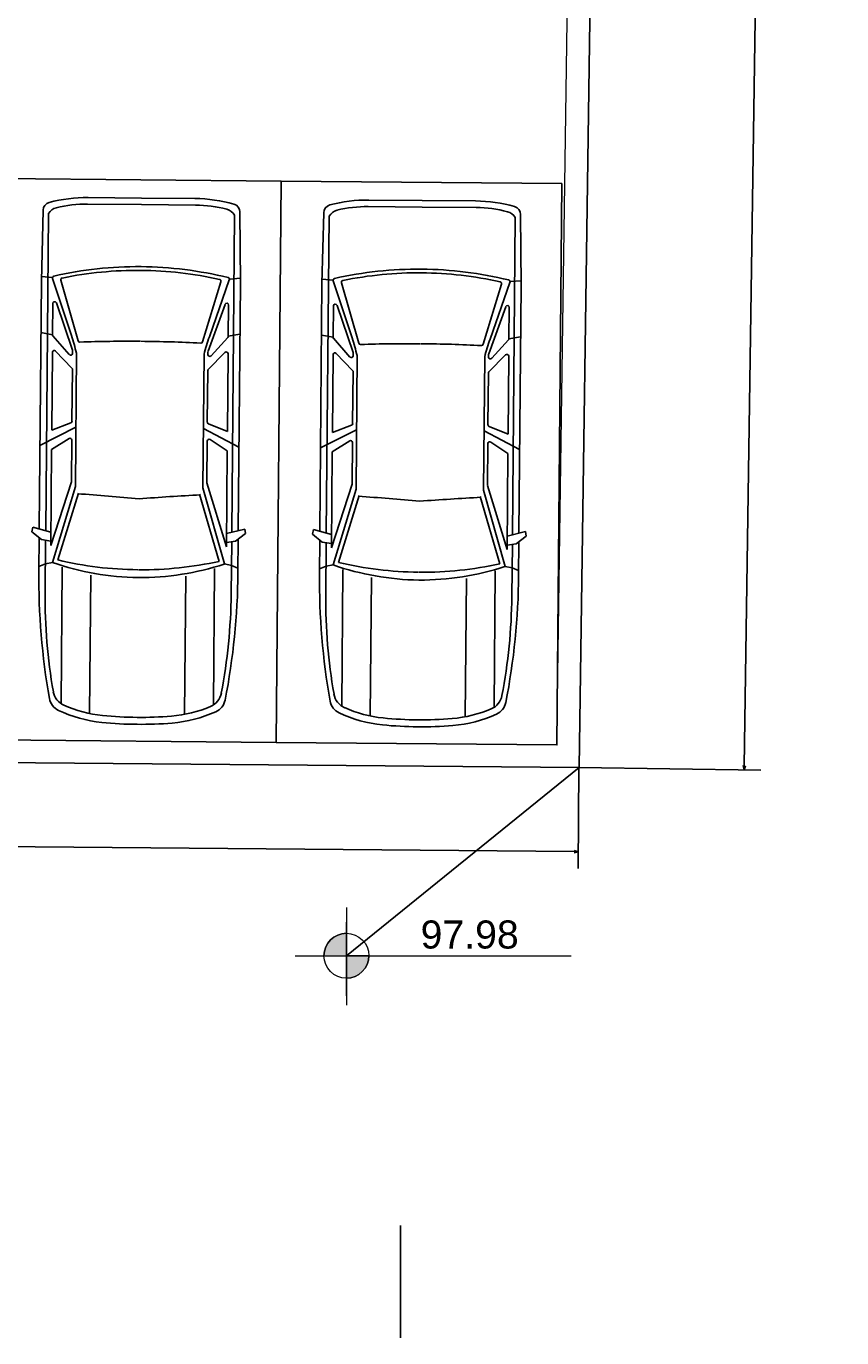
# Model space of a CAD drawing. Header units: millimetres. Extents: x -35 to 343, y 0 to 93.
# Tile 117 of 128: x 326 to 336, y 10 to 26. Entities that reach past the tile are written whole.
import ezdxf

# ---------------------------------------------------------------- set-up
doc = ezdxf.new("R2010")
doc.units = ezdxf.units.MM
doc.layers.add('A-PAREDE', color=5, linetype='Continuous')
doc.layers.add('ARQ - COTA_NÍVEL', color=2, linetype='Continuous', lineweight=5)
doc.layers.add('MURO', color=2, linetype='Continuous', lineweight=0)
doc.styles.add('Arial_2', font='arial.ttf', dxfattribs={"height": 0.15})
doc.styles.add('GULIM', font='Gulim.ttf')
doc.dimstyles.new('GULIM-100', dxfattribs={"dimtxt": 0.1, "dimasz": 0.05, "dimexe": 0.2, "dimexo": 0, "dimgap": 0.025, "dimtad": 1, "dimdec": 0, "dimlfac": 100, "dimzin": 12, "dimdsep": 46, "dimtxsty": 'GULIM', "dimblk": 'OPEN30', "dimcen": 0, "dimclrd": 152, "dimclre": 152, "dimclrt": 152, "dimaunit": 1, "dimadec": 0, "dimazin": 0, "dimtfac": 1.875, "dimtdec": 0, "dimtmove": 2, "dimatfit": 3, "dimldrblk": 'OPEN30', "dimfxl": 0, "dimtolj": 1, "dimtzin": 12, "dimlwd": -1, "dimarcsym": 0})

# ---------------------------------------------------------------- blocks, each defined once
blk = doc.blocks.new('_Open30')
at = {"color": 0, "linetype": 'ByBlock', "lineweight": -2}
for p, q in [((-1, 0.27), (0, 0)), ((0, 0), (-1, -0.27)), ((0, 0), (-1, 0))]:
    blk.add_line(p, q, dxfattribs=at)
blk = doc.blocks.new('*D284')
at = {"color": 152, "lineweight": -2, "transparency": 16777216}
for p, q in [((333.914, 84.427), (336.095, 84.396)), ((332.944, 17.125), (335.125, 17.094))]:
    blk.add_line(p, q, dxfattribs=at)
at = {"color": 152, "transparency": 16777216}
blk.add_line((335.894, 84.348), (334.926, 17.147), dxfattribs=at)
at = {"layer": 'DEFPOINTS', "color": 0, "transparency": 16777216}
for p in [(333.914, 84.427), (332.944, 17.125), (334.925, 17.097)]:
    blk.add_point(p, dxfattribs=at)
at = {"color": 152, "transparency": 16777216, "xscale": 0.05, "yscale": 0.05, "zscale": 0.05}
for p, rotation in [((335.895, 84.398), 89.1742365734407), ((334.925, 17.097), 269.1742365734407)]:
    blk.add_blockref('_Open30', p, dxfattribs=dict(at, rotation=rotation))
at = {"color": 152, "transparency": 16777216, "insert": (335.334, 50.749), "char_height": 0.1, "attachment_point": 5, "rotation": 89.1742, "style": 'GULIM'}
blk.add_mtext('\\A1;6731', dxfattribs=at)
blk = doc.blocks.new('*D304')
at = {"layer": 'A-PAREDE', "color": 152, "lineweight": -2, "transparency": 16777216}
for p, q in [((325.249, 38.076), (327.001, 35.043)), ((299.606, 23.26), (301.356, 20.231))]:
    blk.add_line(p, q, dxfattribs=at)
at = {"layer": 'A-PAREDE', "color": 152, "transparency": 16777216}
blk.add_line((301.299, 20.429), (326.858, 35.191), dxfattribs=at)
at = {"layer": 'DEFPOINTS', "color": 0, "transparency": 16777216}
for p in [(325.249, 38.076), (326.901, 35.216), (299.606, 23.26)]:
    blk.add_point(p, dxfattribs=at)
at = {"layer": 'A-PAREDE', "color": 152, "transparency": 16777216, "xscale": 0.05, "yscale": 0.05, "zscale": 0.05}
for p, rotation in [((326.901, 35.216), 30.00884171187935), ((301.256, 20.404), 210.0088417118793)]:
    blk.add_blockref('_Open30', p, dxfattribs=dict(at, rotation=rotation))
at = {"layer": 'A-PAREDE', "color": 152, "transparency": 16777216, "insert": (314.04, 27.876), "char_height": 0.1, "attachment_point": 5, "rotation": 30.0088, "style": 'GULIM'}
blk.add_mtext('\\A1;2962', dxfattribs=at)
blk = doc.blocks.new('Elevações de ponto - Cota de Nível 1-825078-NÍVEL 1')
at = {"layer": 'ARQ - COTA_NÍVEL'}
h = blk.add_hatch(color=256, dxfattribs=at)
edge = h.paths.add_edge_path(flags=0)
edge.add_line((0, 0.002278), (0, 0.000678))
edge.add_line((0, 0.000678), (-0.0016, 0.000678))
edge.add_arc((0, 0.000678), 0.0016, 90, 180, ccw=False)
h = blk.add_hatch(color=256, dxfattribs=at)
edge = h.paths.add_edge_path(flags=0)
edge.add_arc((0, 0.000678), 0.0016, 270, 360, ccw=False)
edge.add_line((0, -0.000922), (0, 0.000678))
edge.add_line((0, 0.000678), (0.0016, 0.000678))
for p, q in [((0, 0.004106), (0, -0.002843)), ((0, -0.00218), (0, 0.003078)), ((0, 0.000678), (0, 0.002278)), ((-0.003665, 0.000678), (0.016004, 0.000678)), ((-0.0016, 0.000678), (0, 0.000678)), ((0.0016, 0.000678), (0, 0.000678)), ((0, 0.000678), (0, -0.000922))]:
    blk.add_line(p, q, dxfattribs=at)
blk.add_circle((0, 0.000678), 0.0016, dxfattribs=at)
for start, end in [(90, 180), (270, 360)]:
    blk.add_arc((0, 0.000678), 0.0016, start, end, dxfattribs=at)
blk = doc.blocks.new('carro-planta')
at = {"color": 1}
for p, q in [((-1.748, 0.953), (-1.707, 0.959)), ((-1.706, 0.791), (-1.748, 0.953)), ((-1.707, 0.959), (-1.638, 0.872)), ((-4.572, 0.884), (-3.94, 0.895)), ((-4.543, 0.838), (-1.718, 0.838)), ((-3.972, 0.797), (-3.981, 0.895)), ((-3.94, 0.895), (-1.733, 0.895)), ((-3.464, 0.791), (-3.482, 0.895)), ((-2.641, 0.577), (-2.477, 0.895)), ((-1.656, 0.895), (-1.359, 0.895)), ((-1.638, 0.872), (-1.626, 0.791)), ((-1.633, 0.838), (-1.168, 0.838)), ((-1.435, 0.774), (-1.423, 0.838)), ((-1.423, 0.838), (-1.399, 0.895)), ((-3.965, 0.796), (-3.458, 0.623)), ((-3.412, 0.563), (-3.949, 0.722)), ((-3.328, 0.612), (-3.747, 0.76)), ((-3.742, 0.791), (-3.464, 0.791)), ((-3.288, 0.64), (-3.454, 0.787)), ((-3.167, 0.616), (-3.319, 0.763)), ((-3.308, 0.791), (-2.614, 0.791)), ((-2.681, 0.622), (-2.614, 0.791)), ((-2.542, 0.637), (-2.442, 0.791)), ((-2.442, 0.791), (-1.587, 0.791)), ((-2.156, 0.612), (-1.587, 0.791)), ((-2.113, 0.577), (-1.435, 0.774)), ((-1.458, 0.727), (-2.055, 0.548)), ((-3.322, 0.611), (-3.299, 0.611)), ((-3.156, 0.611), (-2.696, 0.611)), ((-2.528, 0.611), (-2.161, 0.611)), ((-0.178, 0.687), (-1.394, 0.687)), ((-4.688, 0.009), (-4.688, 0.484)), ((-4.63, 0.009), (-4.63, 0.49)), ((-3.302, 0.577), (-2.113, 0.577)), ((-0.093, 0.432), (-1.325, 0.432)), ((-4.688, 0.009), (-4.688, -0.467)), ((-4.63, 0.009), (-4.63, -0.472)), ((-3.412, 0.009), (-3.412, 0.014)), ((-1.377, 0.009), (-1.377, 0.014)), ((-0.093, -0.414), (-1.325, -0.414)), ((-3.412, -0.546), (-3.949, -0.704)), ((-3.302, -0.559), (-2.113, -0.559)), ((-2.641, -0.559), (-2.477, -0.878)), ((-2.113, -0.559), (-1.435, -0.756)), ((-1.458, -0.71), (-2.055, -0.53)), ((-3.965, -0.779), (-3.458, -0.606)), ((-3.328, -0.595), (-3.747, -0.742)), ((-3.288, -0.623), (-3.454, -0.77)), ((-3.322, -0.594), (-3.299, -0.594)), ((-3.167, -0.599), (-3.319, -0.746)), ((-3.156, -0.594), (-2.696, -0.594)), ((-2.681, -0.604), (-2.614, -0.774)), ((-2.542, -0.619), (-2.442, -0.774)), ((-2.528, -0.594), (-2.161, -0.594)), ((-2.156, -0.595), (-1.587, -0.774)), ((-0.178, -0.669), (-1.394, -0.669)), ((-3.972, -0.779), (-3.981, -0.877)), ((-3.742, -0.774), (-3.464, -0.774)), ((-3.464, -0.774), (-3.482, -0.878)), ((-3.308, -0.774), (-2.614, -0.774)), ((-2.442, -0.774), (-1.587, -0.774)), ((-1.706, -0.774), (-1.748, -0.936)), ((-1.638, -0.855), (-1.626, -0.774)), ((-1.435, -0.756), (-1.423, -0.82)), ((-4.572, -0.867), (-3.94, -0.878)), ((-4.543, -0.82), (-1.718, -0.82)), ((-3.94, -0.878), (-1.733, -0.878)), ((-1.707, -0.942), (-1.638, -0.855)), ((-1.656, -0.878), (-1.359, -0.878)), ((-1.633, -0.82), (-1.168, -0.82)), ((-1.423, -0.82), (-1.399, -0.878)), ((-1.748, -0.936), (-1.707, -0.942))]:
    blk.add_line(p, q, dxfattribs=at)
for centre, radius, start, end in [((-3.361, 0.484), 1.327, 164.805, 180), ((-4.573, 0.813), 0.0707, 88.9138, 164.805), ((-4.485, 0.74), 0.113, 120.581, 165.6582), ((-1.359, -5.346), 6.242, 79.5097, 90), ((-1.168, -4.033), 4.87, 79.5442, 90), ((-3.507, 0.49), 1.123, 165.6582, 180), ((-0.649, 0.003), 3.428, 166.8238, 179.9022), ((-0.649, 0.003), 3.395, 167.9892, 179.9022), ((-3.97, 0.781), 0.0163, 71.1682, 166.8238), ((-3.954, 0.706), 0.0163, 73.5215, 167.9892), ((-3.742, 0.775), 0.0163, 90, 250.6836), ((-3.464, 0.775), 0.0163, 48.3773, 90), ((-3.308, 0.775), 0.0163, 90, 225.8923), ((-4.548, 0.014), 3.171, 0, 12.992), ((-3.735, -0.003), 2.428, 0.2735, 18.6542), ((-0.314, 0.597), 0.163, 23.5086, 79.5442), ((-0.249, 0.65), 0.144, 24.7615, 79.5097), ((-1.2, 0.211), 1.191, 5.3251, 24.7615), ((-2.811, 2.521), 2.005, 251.1682, 255.8349), ((-3.322, 0.628), 0.0163, 250.6836, 270), ((-3.299, 0.628), 0.0163, 270, 48.3773), ((-3.156, 0.628), 0.0163, 225.8923, 270), ((-2.696, 0.628), 0.0163, 270, 338.4911), ((-2.528, 0.628), 0.0163, 147.0848, 270), ((-2.161, 0.628), 0.0163, 270, 287.444), ((-1.2, 0.211), 1.129, 5.3251, 23.5086), ((-3.417, 0.547), 0.0163, 357.6181, 73.5215), ((9.392, 0.014), 12.804, 177.6181, 180), ((24.142, 2.189), 26.242, 183.5692, 184.7655), ((-3.279, 0.017), 3.217, 359.8481, 5.3251), ((-3.279, 0.017), 3.279, 359.8481, 5.3251), ((-0.649, 0.014), 3.428, 180.0978, 193.1762), ((-0.649, 0.014), 3.395, 180.0978, 192.0108), ((9.392, 0.003), 12.804, 180, 182.3819), ((24.142, -2.171), 26.242, 175.2345, 176.4308), ((-4.548, 0.003), 3.171, 347.008, 0), ((-3.735, 0.02), 2.428, 341.3458, 359.7265), ((-3.279, 0), 3.217, 354.6749, 0.1519), ((-3.279, 0), 3.279, 354.6749, 0.1519), ((-1.2, -0.194), 1.129, 336.4914, 354.6749), ((-1.2, -0.194), 1.191, 335.2385, 354.6749), ((-3.361, -0.467), 1.327, 180, 195.195), ((-3.507, -0.472), 1.123, 180, 194.3418), ((-2.811, -2.504), 2.005, 104.1651, 108.8318), ((-3.417, -0.53), 0.0163, 286.4785, 2.3819), ((-3.954, -0.689), 0.0163, 192.0108, 286.4785), ((-3.322, -0.61), 0.0163, 90, 109.3164), ((-3.299, -0.61), 0.0163, 311.6227, 90), ((-3.156, -0.61), 0.0163, 90, 134.1077), ((-2.696, -0.61), 0.0163, 21.5089, 90), ((-2.528, -0.61), 0.0163, 90, 212.9152), ((-2.161, -0.61), 0.0163, 72.556, 90), ((-0.314, -0.579), 0.163, 280.4558, 336.4914), ((-0.249, -0.632), 0.144, 280.4903, 335.2385), ((-4.573, -0.796), 0.0707, 195.195, 271.0862), ((-4.485, -0.722), 0.113, 194.3418, 239.419), ((-3.97, -0.763), 0.0163, 193.1762, 288.8318), ((-3.742, -0.758), 0.0163, 109.3164, 270), ((-3.464, -0.758), 0.0163, 270, 311.6227), ((-3.308, -0.758), 0.0163, 134.1077, 270), ((-1.359, 5.364), 6.242, 270, 280.4903), ((-1.168, 4.05), 4.87, 270, 280.4558)]:
    blk.add_arc(centre, radius, start, end, dxfattribs=at)
blk = doc.blocks.new('*D516')
at = {"color": 152, "lineweight": -2, "transparency": 16777216}
for p, q in [((198.735, 18.315), (198.725, 17.106)), ((332.944, 17.125), (332.934, 15.915))]:
    blk.add_line(p, q, dxfattribs=at)
at = {"color": 152, "transparency": 16777216}
blk.add_line((198.776, 17.305), (332.885, 16.116), dxfattribs=at)
at = {"layer": 'DEFPOINTS', "color": 0, "transparency": 16777216}
for p in [(198.735, 18.315), (332.944, 17.125), (332.935, 16.115)]:
    blk.add_point(p, dxfattribs=at)
at = {"color": 152, "transparency": 16777216, "xscale": 0.05, "yscale": 0.05, "zscale": 0.05}
for p, rotation in [((198.726, 17.306), 179.4919130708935), ((332.935, 16.115), 359.4919130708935)]:
    blk.add_blockref('_Open30', p, dxfattribs=dict(at, rotation=rotation))
at = {"color": 152, "transparency": 16777216, "insert": (265.832, 16.787), "char_height": 0.1, "attachment_point": 5, "rotation": 359.4919, "style": 'GULIM'}
blk.add_mtext('\\A1;10000', dxfattribs=at)

msp = doc.modelspace()

# ---------------------------------------------------------------- linework, layer by layer
at = {"linetype": 'Continuous'}
for p, q in [((332.94438, 17.12522), (333.91442, 84.42701)), ((198.73084, 18.298), (332.94438, 17.12522))]:
    msp.add_line(p, q, dxfattribs=at)
at = {"color": 1}
for p, q in [((332.94438, 17.12522), (330.15569, 14.86813)), ((330.80404, 11.63318), (330.80404, 10.28703))]:
    msp.add_line(p, q, dxfattribs=at)
at = {"color": 2}
for points in [[(329.3726, 24.1567), (326.00734, 24.1861), (325.94853, 17.45559), (329.31378, 17.42618)], [(332.73785, 24.12729), (329.3726, 24.1567), (329.31378, 17.42618), (332.67904, 17.39678)]]:
    msp.add_lwpolyline(points, close=True, dxfattribs=at)
at = {"layer": 'MURO', "color": 4, "linetype": 'ByBlock'}
for p, q in [((332.67904, 17.39678), (333.6452, 84.42936)), ((332.94438, 17.12522), (333.91442, 84.42701)), ((198.99278, 18.56495), (332.67904, 17.39678)), ((198.73084, 18.298), (332.94438, 17.12522))]:
    msp.add_line(p, q, dxfattribs=at)

# ---------------------------------------------------------------- block references
at = {"color": 2, "xscale": 1.346153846, "yscale": 1.346153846, "zscale": 1.346153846, "rotation": 269.4993539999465}
for p in [(327.63292, 17.6428), (330.99818, 17.6134)]:
    msp.add_blockref('carro-planta', p, dxfattribs=at)
at = {"layer": 'ARQ - COTA_NÍVEL', "xscale": 168.2692307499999, "yscale": 168.2692307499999, "zscale": 168.2692307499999}
msp.add_blockref('Elevações de ponto - Cota de Nível 1-825078-NÍVEL 1', (330.15569, 14.75405), dxfattribs=at)

# ---------------------------------------------------------------- texts
at = {"layer": 'ARQ - COTA_NÍVEL', "insert": (331.0452, 15.29093), "char_height": 0.336538, "width": 1.0959484, "attachment_point": 1, "line_spacing_factor": 0.941778, "style": 'Arial_2'}
msp.add_mtext('97.98', dxfattribs=at)

# ---------------------------------------------------------------- dimensions: what is measured, and where the dimension line sits
dim = msp.add_aligned_dim(p1=(333.91442, 84.42701), p2=(332.94438, 17.12522), distance=1.98071, dimstyle='GULIM-100')
dim.commit()
dim.dimension.update_dxf_attribs({"geometry": '*D284', "text_midpoint": (335.33352, 50.74867)})
dim = msp.add_aligned_dim(p1=(198.73525, 18.31539), p2=(332.94438, 17.12522), distance=-1.00988, text='10000', dimstyle='GULIM-100')
dim.commit()
dim.dimension.update_dxf_attribs({"geometry": '*D516', "text_midpoint": (265.83154, 16.78686)})
at = {"layer": 'A-PAREDE'}
dim = msp.add_linear_dim(base=(326.90103, 35.21576), p1=(299.60602, 23.26033), p2=(325.24917, 38.07585), angle=30.008842, dimstyle='GULIM-100', dxfattribs=at)
dim.commit()
dim.dimension.update_dxf_attribs({"geometry": '*D304', "text_midpoint": (314.04019, 27.87598)})

doc.saveas('drawing.dxf')
